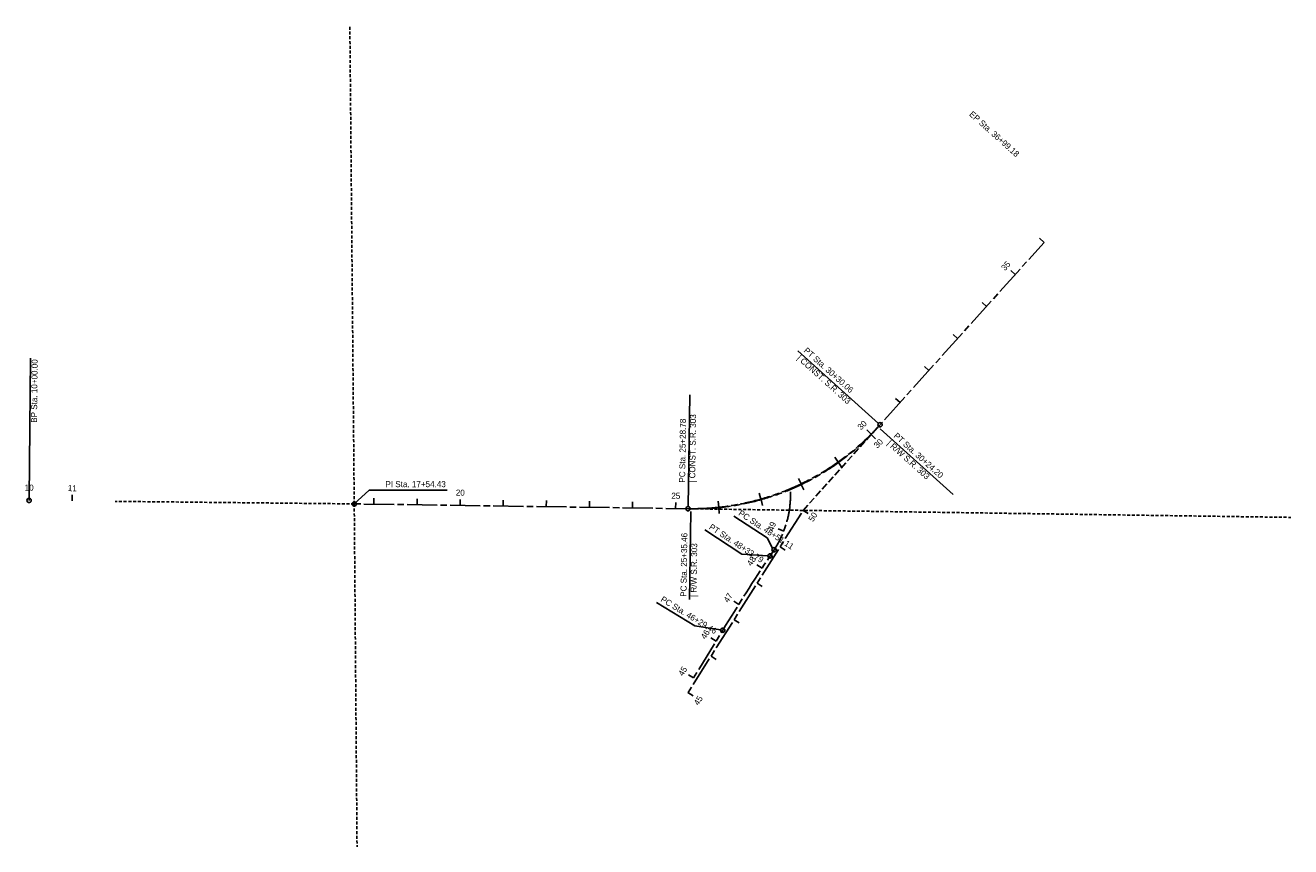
# Model space of a CAD drawing. Header units: feet. Extents: x 2295796 to 2298731, y 574203 to 576109.
import ezdxf

# ---------------------------------------------------------------- set-up
doc = ezdxf.new("R2010")
doc.units = ezdxf.units.FT
doc.header["$LTSCALE"] = 50
doc.header["$MEASUREMENT"] = 0
for name, pattern in [('CL', [2, 0.3, -0.15, 1.4, -0.15]), ('OhDOT_USTN2', [0.11, 0.069, -0.041]), ('OhDOT_USTN3', [0.22, 0.165, -0.055])]:
    doc.linetypes.add(name, pattern=pattern)
for name, color, linetype in [('DV_X_Lot_Line', 2, 'OhDOT_USTN3'), ('DV_X_Section_VMS_Line', 6, 'OhDOT_USTN2'), ('GE_P_CL', 7, 'CL'), ('GE_P_CL_Text', 7, 'Continuous'), ('RW_X_CL', 6, 'CL')]:
    doc.layers.add(name, color=color, linetype=linetype)
doc.styles.add('Slanted-Normal', font='font31.shx', dxfattribs={"height": 0.14})

# ---------------------------------------------------------------- blocks, each defined once
blk = doc.blocks.new('AeccTickLine')
blk.add_line((0, 0), (0, 1))
blk = doc.blocks.new('AeccTickCircle')
blk.add_circle((0, 0), 1)

msp = doc.modelspace()

# ---------------------------------------------------------------- linework, layer by layer
at = {"layer": 'DV_X_Lot_Line', "ltscale": 2}
msp.add_line((2297600.2, 574983.3), (2297774.2, 575176.9), dxfattribs=at)
at = {"layer": 'DV_X_Section_VMS_Line', "ltscale": 2, "flags": 128}
for points in [[(2296558.9, 574998.3), (2296548.7, 576108.7)], [(2296558.9, 574998.3), (2296004.5, 575004.2)], [(2296558.9, 574998.3), (2296565.4, 574203)], [(2297339.9, 574987), (2298731.1, 574967)]]:
    msp.add_lwpolyline(points, dxfattribs=at)
at = {"layer": 'GE_P_CL', "color": 7, "linetype": 'CL', "lineweight": -3, "flags": 128}
msp.add_lwpolyline([(2297346.1, 574594.7), (2297413.7, 574705.1, -0.008173), (2297523.3, 574877.5), (2297532.9, 574892, 0.159551), (2297570.5, 575030.1), (2297570.3, 575033.4)], format="xyb", dxfattribs=at)
at = {"layer": 'GE_P_CL', "color": 7, "linetype": 'CL', "lineweight": -3}
msp.add_circle((2295804.5, 575006.4), 5, dxfattribs=at)
msp.add_arc((2297341.7, 575574.7), 587.6, 269.1741, 318.0484, dxfattribs=at)
at = {"layer": 'GE_P_CL_Text', "color": 7, "linetype": 'Continuous', "lineweight": -3}
for p, q in [((2295804.6, 575011.4), (2295808.1, 575336.4)), ((2297775, 575185.2), (2297587.8, 575353.5)), ((2297333.3, 574992.1), (2297337, 575251.7)), ((2297948.3, 575020.4), (2297778.9, 575172.7)), ((2297336.8, 574776.4), (2297339.8, 574980.8)), ((2297516.7, 574919.2), (2297439.7, 574970)), ((2297458.3, 574881.4), (2297372.5, 574937.9)), ((2297529.3, 574895.4), (2297516.7, 574919.2)), ((2297518.3, 574877.7), (2297458.3, 574881.4)), ((2297348.7, 574715.7), (2297260.4, 574769.8)), ((2297408.8, 574705.9), (2297348.7, 574715.7))]:
    msp.add_line(p, q, dxfattribs=at)
at = {"layer": 'GE_P_CL_Text'}
for p, q in [((2296558.9, 574998.3), (2296593.3, 575030.4)), ((2296593.3, 575030.4), (2296774.2, 575030.4))]:
    msp.add_line(p, q, dxfattribs=at)
at = {"layer": 'RW_X_CL', "lineweight": -3}
for p, q in [((2297774.2, 575176.9), (2298159.2, 575605.1)), ((2296558.9, 574998.3), (2297339.9, 574987)), ((2297333.1, 574560.6), (2297600.2, 574983.3))]:
    msp.add_line(p, q, dxfattribs=at)
msp.add_arc((2297348.1, 575559.9), 573, 269.1741, 318.0484, dxfattribs=at)

# ---------------------------------------------------------------- block references
at = {"layer": 'GE_P_CL_Text', "color": 7, "linetype": 'Continuous', "lineweight": -3}
for name, p, xscale, yscale, zscale, rotation in [('AeccTickLine', (2298159.2, 575605.1), 14.0000000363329, 14.0000000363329, 14.0000000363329, 48.04843607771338), ('AeccTickLine', (2298092.3, 575530.8), 14.0000000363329, 14.0000000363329, 14.0000000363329, 48.04843607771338), ('AeccTickLine', (2298025.5, 575456.4), 14.0000000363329, 14.0000000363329, 14.0000000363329, 48.04843607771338), ('AeccTickLine', (2297958.6, 575382), 14.0000000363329, 14.0000000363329, 14.0000000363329, 48.04843607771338), ('AeccTickLine', (2297891.8, 575307.6), 14.0000000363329, 14.0000000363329, 14.0000000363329, 48.04843607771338), ('AeccTickLine', (2297824.9, 575233.3), 14.0000000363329, 14.0000000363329, 14.0000000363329, 48.04843607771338), ('AeccTickCircle', (2297778.7, 575181.9), 5.000000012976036, 5.000000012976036, 5.000000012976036, 48.04843607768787), ('AeccTickLine', (2297758, 575160), 14.0000000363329, 14.0000000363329, 14.0000000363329, 45.11776657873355), ('AeccTickLine', (2297767.7, 575149.5), 14.0000000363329, 14.0000000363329, 14.0000000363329, 45.62815816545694), ('AeccTickLine', (2297681.8, 575095.5), 14.0000000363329, 14.0000000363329, 14.0000000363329, 35.36776657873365), ('AeccTickLine', (2297690, 575082.8), 14.0000000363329, 14.0000000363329, 14.0000000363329, 35.62819664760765), ('AeccTickLine', (2297595.7, 575044.8), 14.0000000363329, 14.0000000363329, 14.0000000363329, 25.61776657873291), ('AeccTickLine', (2297602, 575030.7), 14.0000000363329, 14.0000000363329, 14.0000000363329, 25.62823512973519), ('AeccTickCircle', (2295804.5, 575006.4), 5.000000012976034, 5.000000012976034, 5.000000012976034, 359.383323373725), ('AeccTickLine', (2295804.5, 575006.4), 14.0000000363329, 14.0000000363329, 14.0000000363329, 359.3833233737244), ('AeccTickLine', (2295904.5, 575005.3), 14.0000000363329, 14.0000000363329, 14.0000000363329, 359.3833233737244), ('AeccTickLine', (2296604.5, 574997.6), 14.0000000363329, 14.0000000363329, 14.0000000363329, 359.1740561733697), ('AeccTickLine', (2296704.5, 574996.2), 14.0000000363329, 14.0000000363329, 14.0000000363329, 359.1740561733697), ('AeccTickLine', (2296804.5, 574994.7), 14.0000000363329, 14.0000000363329, 14.0000000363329, 359.1740561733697), ('AeccTickLine', (2296904.4, 574993.3), 14.0000000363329, 14.0000000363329, 14.0000000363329, 359.1740561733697), ('AeccTickLine', (2296904.4, 574993.3), 14.0000000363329, 14.0000000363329, 14.0000000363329, 359.1740561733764), ('AeccTickLine', (2297004.4, 574991.9), 14.0000000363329, 14.0000000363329, 14.0000000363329, 359.1740561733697), ('AeccTickLine', (2297502.3, 575009.5), 14.0000000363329, 14.0000000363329, 14.0000000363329, 15.86776657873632), ('AeccTickLine', (2297506.2, 574994.7), 14.0000000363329, 14.0000000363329, 14.0000000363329, 15.62827361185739), ('AeccTickCircle', (2296558.9, 574998.3), 5.000000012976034, 5.000000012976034, 5.000000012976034, 359.383323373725), ('AeccTickLine', (2297104.4, 574990.4), 14.0000000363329, 14.0000000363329, 14.0000000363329, 359.1740561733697), ('AeccTickLine', (2297204.4, 574989), 14.0000000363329, 14.0000000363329, 14.0000000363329, 359.1740561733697), ('AeccTickLine', (2297204.4, 574989), 14.0000000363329, 14.0000000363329, 14.0000000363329, 359.1740561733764), ('AeccTickLine', (2297304.4, 574987.5), 14.0000000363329, 14.0000000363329, 14.0000000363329, 359.1740561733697), ('AeccTickCircle', (2297333.2, 574987.1), 5.000000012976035, 5.000000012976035, 5.000000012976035, 359.1740561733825), ('AeccTickLine', (2297404.3, 574990.4), 14.0000000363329, 14.0000000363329, 14.0000000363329, 6.117766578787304), ('AeccTickLine', (2297405.7, 574975.8), 14.0000000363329, 14.0000000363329, 14.0000000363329, 5.628312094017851), ('AeccTickLine', (2297612, 574975.8), 14.0000000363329, 14.0000000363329, 14.0000000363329, 57.71067593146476), ('AeccTickLine', (2297555.2, 574935.3), 14.0000000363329, 14.0000000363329, 14.0000000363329, 68.80093006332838), ('AeccTickCircle', (2297532.9, 574892), 5.000000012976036, 5.000000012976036, 5.000000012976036, 56.62138772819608), ('AeccTickLine', (2297558.6, 574891.3), 14.0000000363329, 14.0000000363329, 14.0000000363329, 57.71067593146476), ('AeccTickCircle', (2297523.3, 574877.5), 5.000000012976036, 5.000000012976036, 5.000000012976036, 56.62138772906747), ('AeccTickLine', (2297504.8, 574849.2), 14.0000000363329, 14.0000000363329, 14.0000000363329, 56.93116914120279), ('AeccTickLine', (2297505.2, 574806.7), 14.0000000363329, 14.0000000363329, 14.0000000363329, 57.71067593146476), ('AeccTickLine', (2297450.9, 574765), 14.0000000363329, 14.0000000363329, 14.0000000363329, 57.84783561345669), ('AeccTickLine', (2297451.8, 574722.2), 14.0000000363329, 14.0000000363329, 14.0000000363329, 57.71067593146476), ('AeccTickLine', (2297398.3, 574679.9), 14.0000000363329, 14.0000000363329, 14.0000000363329, 58.4944288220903), ('AeccTickCircle', (2297413.7, 574705.1), 5.000000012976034, 5.000000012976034, 5.000000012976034, 58.49442882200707), ('AeccTickLine', (2297398.3, 574637.6), 14.0000000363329, 14.0000000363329, 14.0000000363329, 57.71067593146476), ('AeccTickLine', (2297346.1, 574594.7), 14.0000000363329, 14.0000000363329, 14.0000000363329, 58.4944288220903), ('AeccTickLine', (2297344.9, 574553.1), 14.0000000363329, 14.0000000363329, 14.0000000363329, 57.71067593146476)]:
    msp.add_blockref(name, p, dxfattribs=dict(at, xscale=xscale, yscale=yscale, zscale=zscale, rotation=rotation))

# ---------------------------------------------------------------- texts
at = {"layer": 'GE_P_CL_Text', "color": 7, "linetype": 'Continuous', "lineweight": -3, "char_height": 14, "style": 'Slanted-Normal'}
for s, insert, attachment_point, rotation in [('{\\C256;EP Sta. 36+99.18}', (2297984.1, 575900.3), 7, 318.0484), ('35', (2298075.6, 575545.8), 8, 48.0484), ('{\\C256;BP Sta. 10+00.00}', (2295810.6, 575333.9), 3, 89.3833), ('30', (2297742.1, 575175.9), 8, 45.1178), ('30', (2297779.7, 575133.5), 8, 45.6282), ('10', (2295804.8, 575028.9), 8, 359.3833), ('11', (2295904.8, 575027.8), 8, 359.3833), ('20', (2296804.8, 575017.2), 8, 359.1741), ('25', (2297304.7, 575010), 8, 359.1741), ('25', (2297304.7, 575010), 8, 359.1741), ('50', (2297628.8, 574964.3), 8, 57.7107), ('49', (2297534.3, 574943.5), 8, 68.8009), ('48', (2297486, 574861.5), 8, 56.9312), ('47', (2297431.9, 574777), 8, 57.8478), ('46', (2297379.2, 574691.7), 8, 58.4944), ('45', (2297326.9, 574606.4), 8, 58.4944), ('45', (2297362.9, 574538.3), 8, 57.7107)]:
    msp.add_mtext(s, dxfattribs=dict(at, insert=insert, attachment_point=attachment_point, rotation=rotation))
at = {"layer": 'GE_P_CL_Text', "char_height": 14, "attachment_point": 1, "style": 'Slanted-Normal'}
for s, insert, width, rotation in [('PT Sta. 30+30.06\\P| CONST. S.R. 303', (2297609.7, 575362.6), 214.342, 318.0484), ('PC Sta. 25+28.78\\P| CONST. S.R. 303', (2297312.3, 575047.8), 242.056, 89.1741), ('PT Sta. 30+24.20\\P| R/W S.R. 303', (2297818.3, 575164.7), 211.76, 318.0484), ('PC Sta. 48+51.11', (2297456.4, 574985), 151.638, 326.6214), ('PT Sta. 48+33.79', (2297388.2, 574952.9), 165.439, 326.6214), ('PC Sta. 25+35.46\\P| R/W S.R. 303', (2297315.5, 574782.9), 186.379, 89.1741), ('PC Sta. 46+29.46', (2297275.5, 574785.1), 168.275, 328.4944)]:
    msp.add_mtext(s, dxfattribs=dict(at, insert=insert, width=width, rotation=rotation))
at = {"layer": 'GE_P_CL_Text', "color": 7, "linetype": 'Continuous', "lineweight": -3, "insert": (2296771.2, 575051.1), "char_height": 14, "attachment_point": 3, "style": 'Slanted-Normal'}
msp.add_mtext('{\\C256;PI Sta. 17+54.43}', dxfattribs=at)

doc.saveas('drawing.dxf')
